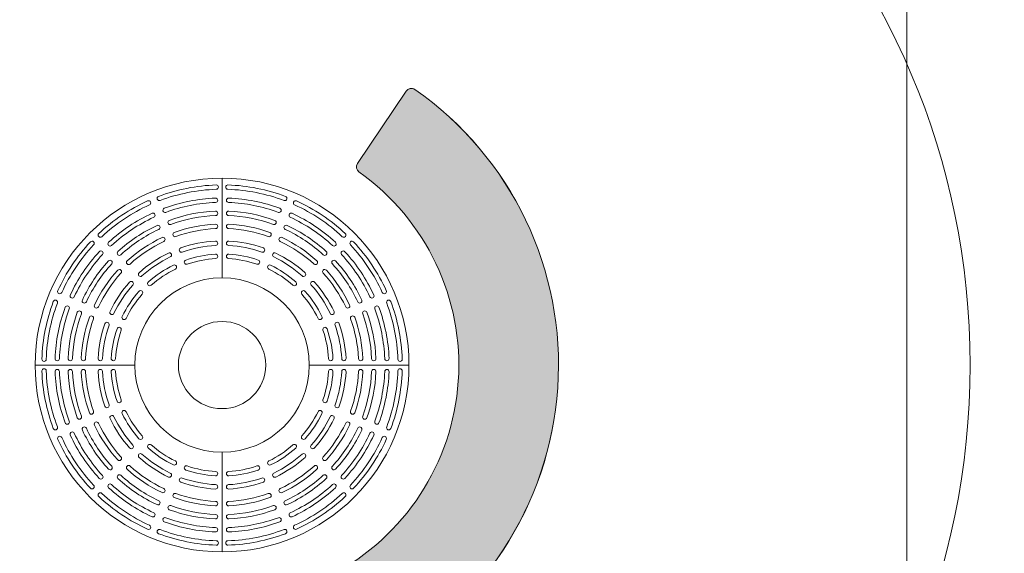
# Model space of a CAD drawing. Header units: millimetres. Extents: x 747415 to 1601423, y -236173 to 551995.
# Tile 184 of 256: x 1083455 to 1087396, y 22413 to 24549. Entities that reach past the tile are written whole.
import ezdxf
from ezdxf.lldxf.tags import DXFTag

# ---------------------------------------------------------------- set-up
doc = ezdxf.new("R2010")
doc.units = ezdxf.units.MM
doc.header["$LTSCALE"] = 100
doc.header["$MEASUREMENT"] = 0
for name, color, linetype, lineweight in [('T--L9042_BOMEN', 84, 'CONTINUOUS', 0), ('T--L9064_ICT', 170, 'ICT_LEIDING', 0), ('T--L9071_TERREINMEUBILAIR_Bank', 250, 'CONTINUOUS', 0)]:
    doc.layers.add(name, color=color, linetype=linetype, lineweight=lineweight)
doc.layers.add('T--L9064_Glasvezel', color=54, linetype='CONTINUOUS')
doc.styles.get("Standard").update_dxf_attribs({"font": 'arial.ttf'})
doc.styles.add('vddonk Arial', font='arial.ttf')
tags = doc.linetypes.add('ICT_LEIDING', pattern='A,12.7,-5.08,["ICT",Standard,S=2.54,R=0,X=-2.54,Y=-1.27],-7.62', length=25.4).pattern_tags.tags
tags[6] = DXFTag(74, 10)
doc.dimstyles.new('Gebr vd Donk', dxfattribs={"dimtxt": 1.5, "dimasz": 1.5, "dimexe": 0, "dimexo": 0, "dimgap": 0.3, "dimtad": 1, "dimdec": 1, "dimzin": 0, "dimdsep": 46, "dimtxsty": 'vddonk Arial', "dimcen": 0.1, "dimclrd": 6, "dimclre": 6, "dimclrt": 6, "dimadec": 0, "dimazin": 0, "dimtfac": 1, "dimtdec": 1, "dimtmove": 0, "dimatfit": 0, "dimfxl": 1, "dimtolj": 1, "dimtzin": 0, "dimlwd": 18, "dimlwe": 18, "dimarcsym": 0})

# ---------------------------------------------------------------- blocks, each defined once
blk = doc.blocks.new('Loop Arc rood')
at = {"layer": 'T--L9071_TERREINMEUBILAIR_Bank'}
h = blk.add_hatch(color=9, dxfattribs=at)
h.dxf.hatch_style = 1
edge = h.paths.add_edge_path()
edge.add_line((0.1595085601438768, -0.0721044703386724), (-0.1595085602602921, 0.07210447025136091))
edge.add_ellipse((-0.1698063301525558, 0.04932387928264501), major_axis=(-0.02499998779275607, 0), ratio=1, start_angle=245.6750627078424, end_angle=332.7364701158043)
edge.add_ellipse((-1.047651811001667, 0.4735819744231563), major_axis=(-0.9499995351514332, 0), ratio=1, start_angle=37.10569759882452, end_angle=154.2444279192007, ccw=False)
edge.add_ellipse((-1.824833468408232, -0.1151423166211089), major_axis=(-0.02499998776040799, 0), ratio=1, start_angle=218.61365547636, end_angle=305.6750628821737)
edge.add_line((-1.839413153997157, -0.09483389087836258), (-2.123810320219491, -0.2990063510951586))
edge.add_ellipse((-2.109230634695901, -0.3193147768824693), major_axis=(-0.02499998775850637, 0), ratio=1, start_angle=-54.32493729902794, end_angle=37.83728876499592)
edge.add_ellipse((-1.047651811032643, 0.4735819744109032), major_axis=(-1.349999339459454, 0), ratio=1, start_angle=36.77619521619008, end_angle=154.6139691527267)
edge.add_ellipse((0.1492107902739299, -0.09488506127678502), major_axis=(-0.02499998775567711, 0), ratio=1, start_angle=155.6750627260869, end_angle=245.6750627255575)
at = {"layer": 'T--L9071_TERREINMEUBILAIR_Bank', "extrusion": (0, 0, -1)}
blk.add_lwpolyline([(-0.1595085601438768, -0.0721044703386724), (0.1595085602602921, 0.07210447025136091, -0.3992701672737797), (0.1920290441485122, 0.06077596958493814, 0.5608223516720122), (1.805299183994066, -0.09954067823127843, -0.3992701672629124), (1.839413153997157, -0.09483389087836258), (2.123810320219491, -0.2990063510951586, -0.4253104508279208), (2.128974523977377, -0.3346502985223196, -0.5648387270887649), (-0.1719913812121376, -0.1051828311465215, -0.4142135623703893)], format="xyb", close=True, dxfattribs=at)
blk = doc.blocks.new('boom nieuw')
at = {"layer": 'T--L9042_BOMEN'}
for centre, radius in [((-2.842170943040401e-14, 8.575259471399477e-07), 0.4287631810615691), ((0, 0), 0.025)]:
    blk.add_circle(centre, radius, dxfattribs=at)
blk = doc.blocks.new('Boomrooster diameter700-1500')
at = {"layer": 'T--L9071_TERREINMEUBILAIR_Bank', "lineweight": 0, "flags": 128}
for points in [[(-0.2486991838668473, 0.6606239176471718, -0.08034076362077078), (-0.02304174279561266, 0.7055099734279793, 0.4037046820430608), (-0.01459803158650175, 0.7142633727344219), (-0.01459803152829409, 0.7142452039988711, 0.4248013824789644), (-0.02367248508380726, 0.7229986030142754, 0.08034031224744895), (-0.254809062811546, 0.6770226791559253, 0.4248013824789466), (-0.2598429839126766, 0.6654629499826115), (-0.259849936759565, 0.6654797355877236, 0.403704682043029)], [(0.02304174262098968, 0.7055099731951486, -0.08034076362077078), (0.2486991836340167, 0.6606239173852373, 0.4037046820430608), (0.2598499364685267, 0.6654797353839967), (0.2598429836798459, 0.665462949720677, 0.4248013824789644), (0.2548090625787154, 0.6770226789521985, 0.08034031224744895), (0.02367248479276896, 0.722998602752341, 0.4248013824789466), (0.01459803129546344, 0.7142452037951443), (0.01459803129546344, 0.7142633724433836, 0.403704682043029)], [(-0.4825779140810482, 0.5151638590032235, -0.08034076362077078), (-0.2912747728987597, 0.6429885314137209, 0.4037046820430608), (-0.2868235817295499, 0.654306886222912), (-0.2868166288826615, 0.6542901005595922, 0.4248013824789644), (-0.298550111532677, 0.6589045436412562, 0.08034031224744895), (-0.4944982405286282, 0.5279761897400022, 0.4248013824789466), (-0.4947252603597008, 0.5153699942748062), (-0.4947381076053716, 0.5153828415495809, 0.403704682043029)], [(-0.01750000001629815, 0.6614112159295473, 0.4258841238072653), (-0.02660655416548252, 0.6701633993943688, 0.07849501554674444), (-0.2318791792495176, 0.6293321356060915, 0.4258841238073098), (-0.2369432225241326, 0.617761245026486), (-0.2369501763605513, 0.617778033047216, 0.4026388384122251), (-0.2258295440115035, 0.61291105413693, -0.07849556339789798), (-0.02591161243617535, 0.6526772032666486, 0.4026388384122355), (-0.01750000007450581, 0.6614293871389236)], [(0.2369432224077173, 0.6177612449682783, 0.4258841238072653), (0.2318791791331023, 0.6293321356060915, 0.07849501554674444), (0.02660655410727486, 0.6701633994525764, 0.4258841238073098), (0.01750000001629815, 0.6614112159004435), (0.01749999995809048, 0.661429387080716, 0.4026388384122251), (0.02591161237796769, 0.6526772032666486, -0.07849556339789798), (0.2258295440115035, 0.6129110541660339, 0.4026388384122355), (0.2369501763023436, 0.6177780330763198)], [(0.2912747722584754, 0.6429885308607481, -0.08034076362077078), (0.4825779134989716, 0.515163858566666, 0.4037046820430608), (0.4947381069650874, 0.5153828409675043), (0.4947252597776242, 0.5153699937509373, 0.4248013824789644), (0.4944982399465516, 0.5279761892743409, 0.08034031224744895), (0.2985501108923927, 0.6589045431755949, 0.4248013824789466), (0.2868166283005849, 0.6542900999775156), (0.2868235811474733, 0.654306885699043, 0.403704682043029)], [(-0.2692790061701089, 0.6043673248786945, 0.4258841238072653), (-0.2810416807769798, 0.6089683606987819, 0.07849501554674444), (-0.4550634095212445, 0.4926907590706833, 0.4258841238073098), (-0.4553139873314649, 0.4800627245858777), (-0.4553268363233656, 0.4800755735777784, 0.4026388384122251), (-0.4431901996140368, 0.4798347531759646, -0.07849556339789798), (-0.2737079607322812, 0.593079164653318, 0.4026388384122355), (-0.2692859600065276, 0.6043841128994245)], [(-0.205749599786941, 0.564355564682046, -0.07677517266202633), (-0.02588168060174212, 0.6001335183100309, 0.4016455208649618), (-0.01750000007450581, 0.6088844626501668), (-0.01750000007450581, 0.6088662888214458, 0.4268946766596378), (-0.02663648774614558, 0.6176172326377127, 0.07677452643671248), (-0.2117429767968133, 0.5807972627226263, 0.4268946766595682), (-0.2168351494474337, 0.569216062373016), (-0.2168421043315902, 0.5692328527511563, 0.4016455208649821)], [(0.02588168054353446, 0.6001335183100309, -0.07677517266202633), (0.2057495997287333, 0.5643555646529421, 0.4016455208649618), (0.2168421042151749, 0.569232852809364), (0.2168351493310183, 0.5692160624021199, 0.4268946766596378), (0.2117429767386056, 0.5807972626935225, 0.07677452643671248), (0.02663648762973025, 0.6176172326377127, 0.4268946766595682), (0.01749999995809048, 0.6088662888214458), (0.01750000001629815, 0.6088844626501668, 0.4016455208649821)], [(0.4553139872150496, 0.4800627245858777, 0.4258841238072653), (0.4550634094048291, 0.4926907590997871, 0.07849501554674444), (0.2810416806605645, 0.6089683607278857, 0.4258841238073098), (0.2692790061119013, 0.6043673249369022), (0.2692859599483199, 0.6043841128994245, 0.4026388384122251), (0.2737079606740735, 0.593079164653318, -0.07849556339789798), (0.4431901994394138, 0.4798347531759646, 0.4026388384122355), (0.4553268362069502, 0.4800755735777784)], [(-0.4060573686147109, 0.4426595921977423, -0.07677517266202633), (-0.2535727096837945, 0.544546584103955, 0.4016455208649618), (-0.2491778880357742, 0.5558389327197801), (-0.2491709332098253, 0.5558221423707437, 0.4268946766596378), (-0.260960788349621, 0.5604105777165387, 0.07677452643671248), (-0.4178864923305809, 0.4555561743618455, 0.4268946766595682), (-0.4181591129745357, 0.4429078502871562), (-0.4181719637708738, 0.4429207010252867, 0.4016455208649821)], [(-0.1856717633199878, 0.5157904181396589, -0.07473069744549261), (-0.02584610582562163, 0.5475817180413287, 0.4004656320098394), (-0.01750000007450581, 0.5563310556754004), (-0.01750000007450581, 0.5563128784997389, 0.4280969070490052), (-0.02667206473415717, 0.5650622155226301, 0.07472992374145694), (-0.1915981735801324, 0.5322563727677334, 0.4280969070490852), (-0.1967238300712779, 0.520663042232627), (-0.1967307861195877, 0.5206798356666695, 0.4004656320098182)], [(0.02584610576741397, 0.5475817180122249, -0.07473069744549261), (0.1856717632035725, 0.515790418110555, 0.4004656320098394), (0.1967307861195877, 0.5206798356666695), (0.1967238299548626, 0.5206630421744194, 0.4280969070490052), (0.1915981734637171, 0.5322563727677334, 0.07472992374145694), (0.02667206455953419, 0.5650622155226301, 0.4280969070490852), (0.01749999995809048, 0.5563128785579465), (0.01750000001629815, 0.5563310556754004, 0.4004656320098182)], [(0.2535727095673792, 0.5445465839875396, -0.07677517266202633), (0.4060573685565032, 0.4426595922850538, 0.4016455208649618), (0.4181719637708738, 0.4429207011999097), (0.418159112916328, 0.4429078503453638, 0.4268946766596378), (0.4178864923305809, 0.4555561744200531, 0.07677452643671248), (0.2609607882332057, 0.560410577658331, 0.4268946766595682), (0.2491709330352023, 0.5558221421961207), (0.2491778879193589, 0.5558389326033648, 0.4016455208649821)], [(-0.6429885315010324, 0.2912747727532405, -0.08034076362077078), (-0.5151638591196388, 0.4825779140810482, 0.4037046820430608), (-0.5153828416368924, 0.4947381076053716), (-0.5153699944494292, 0.4947252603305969, 0.4248013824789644), (-0.5279761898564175, 0.4944982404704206, 0.08034031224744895), (-0.658904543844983, 0.2985501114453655, 0.4248013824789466), (-0.6542901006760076, 0.28681662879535), (-0.6543068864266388, 0.2868235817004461, 0.403704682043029)], [(-0.3689227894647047, 0.4054747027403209, -0.07473069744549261), (-0.2334291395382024, 0.4960086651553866, 0.4004656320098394), (-0.2290665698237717, 0.507285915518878), (-0.2290596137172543, 0.5072691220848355, 0.4280969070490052), (-0.2408817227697, 0.5118424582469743, 0.07472992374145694), (-0.3806993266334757, 0.4184193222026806, 0.4280969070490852), (-0.3809982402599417, 0.4057469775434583), (-0.3810110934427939, 0.4057598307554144, 0.4004656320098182)], [(-0.1599094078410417, 0.4534460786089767, -0.07146497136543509), (-0.02578927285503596, 0.4801242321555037, 0.398582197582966), (-0.01750000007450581, 0.4888707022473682), (-0.01750000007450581, 0.4888525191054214, 0.4300202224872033), (-0.02672890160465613, 0.4975989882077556, 0.07146397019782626), (-0.16572860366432, 0.4699502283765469, 0.4300202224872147), (-0.1709078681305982, 0.4583377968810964), (-0.1709148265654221, 0.4583545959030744, 0.3985821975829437)], [(0.02578927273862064, 0.4801242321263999, -0.07146497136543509), (0.159909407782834, 0.4534460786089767, 0.398582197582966), (0.1709148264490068, 0.4583545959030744), (0.1709078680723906, 0.4583377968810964, 0.4300202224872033), (0.1657286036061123, 0.4699502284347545, 0.07146397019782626), (0.02672890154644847, 0.4975989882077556, 0.4300202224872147), (0.01749999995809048, 0.4888525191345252), (0.01749999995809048, 0.4888707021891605, 0.3985821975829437)], [(0.2334291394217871, 0.4960086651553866, -0.07473069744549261), (0.368922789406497, 0.4054747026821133, 0.4004656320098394), (0.3810110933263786, 0.4057598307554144), (0.380998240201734, 0.4057469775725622, 0.4280969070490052), (0.3806993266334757, 0.418419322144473, 0.07472992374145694), (0.2408817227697, 0.5118424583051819, 0.4280969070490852), (0.2290596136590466, 0.5072691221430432), (0.2290665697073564, 0.5072859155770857, 0.4004656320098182)], [(0.5151638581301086, 0.4825779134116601, -0.08034076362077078), (0.6429885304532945, 0.2912747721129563, 0.4037046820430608), (0.6543068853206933, 0.2868235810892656), (0.6542900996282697, 0.286816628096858, 0.4248013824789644), (0.6589045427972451, 0.2985501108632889, 0.08034031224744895), (0.5279761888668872, 0.4944982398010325, 0.4248013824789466), (0.515369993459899, 0.494725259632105), (0.5153828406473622, 0.4947381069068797, 0.403704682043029)], [(-0.4800627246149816, 0.4553139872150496, 0.4258841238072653), (-0.4926907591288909, 0.4550634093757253, 0.07849501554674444), (-0.6089683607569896, 0.2810416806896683, 0.4258841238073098), (-0.604367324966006, 0.2692790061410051), (-0.604384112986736, 0.2692859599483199, 0.4026388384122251), (-0.5930791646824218, 0.2737079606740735, -0.07849556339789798), (-0.4798347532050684, 0.4431901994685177, 0.4026388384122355), (-0.4800755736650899, 0.4553268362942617)], [(-0.3212633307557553, 0.3577348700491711, -0.07146497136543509), (-0.2075617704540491, 0.4337078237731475, 0.398582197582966), (-0.2032506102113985, 0.4449606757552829), (-0.2032436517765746, 0.4449438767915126, 0.4300202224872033), (-0.215117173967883, 0.4494928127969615, 0.07146397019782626), (-0.3329554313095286, 0.3707558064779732, 0.4300202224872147), (-0.3332965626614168, 0.3580452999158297), (-0.3333094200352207, 0.3580581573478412, 0.3985821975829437)], [(-0.1398394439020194, 0.4048454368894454, -0.0682226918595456), (-0.02573284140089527, 0.4275426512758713, 0.3967138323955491), (-0.01750000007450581, 0.4362859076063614), (-0.01750000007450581, 0.4362677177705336, 0.4319332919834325), (-0.02678533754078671, 0.4450109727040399, 0.06822143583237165), (-0.1455519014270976, 0.4213868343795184, 0.4319332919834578), (-0.1507845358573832, 0.4097557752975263), (-0.1507914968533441, 0.4097725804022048, 0.3967138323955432)], [(0.02573284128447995, 0.427542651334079, -0.0682226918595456), (0.1398394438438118, 0.4048454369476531, 0.3967138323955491), (0.1507914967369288, 0.4097725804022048), (0.1507845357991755, 0.4097557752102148, 0.4319332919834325), (0.14555190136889, 0.4213868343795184, 0.06822143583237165), (0.02678533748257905, 0.4450109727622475, 0.4319332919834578), (0.01749999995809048, 0.4362677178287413), (0.01749999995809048, 0.4362859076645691, 0.3967138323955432)], [(0.2075617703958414, 0.4337078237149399, -0.07146497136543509), (0.32126333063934, 0.3577348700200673, 0.398582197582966), (0.3333094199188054, 0.3580581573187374), (0.3332965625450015, 0.3580452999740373, 0.4300202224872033), (0.332955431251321, 0.3707558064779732, 0.07146397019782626), (0.2151171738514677, 0.4494928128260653, 0.4300202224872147), (0.2032436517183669, 0.4449438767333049), (0.2032506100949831, 0.4449606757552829, 0.3985821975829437)], [(0.6043673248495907, 0.2692790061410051, 0.4258841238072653), (0.6089683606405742, 0.2810416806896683, 0.07849501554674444), (0.4926907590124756, 0.4550634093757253, 0.4258841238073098), (0.4800627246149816, 0.4553139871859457), (0.4800755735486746, 0.4553268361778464, 0.4026388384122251), (0.4798347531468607, 0.4431901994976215, -0.07849556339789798), (0.5930791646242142, 0.2737079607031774, 0.4026388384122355), (0.6043841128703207, 0.2692859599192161)], [(-0.5445465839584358, 0.2535727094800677, -0.07677517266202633), (-0.4426595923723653, 0.406057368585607, 0.4016455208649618), (-0.4429207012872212, 0.4181719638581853), (-0.442907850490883, 0.4181591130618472, 0.4268946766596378), (-0.4555561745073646, 0.4178864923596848, 0.07677452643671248), (-0.5604105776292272, 0.2609607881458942, 0.4268946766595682), (-0.5558221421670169, 0.2491709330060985), (-0.555838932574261, 0.2491778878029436, 0.4016455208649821)], [(-0.2841224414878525, 0.320514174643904, -0.0682226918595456), (-0.187387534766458, 0.3851503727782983, 0.3967138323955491), (-0.1831272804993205, 0.3963786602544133), (-0.1831203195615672, 0.3963618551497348, 0.4319332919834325), (-0.195044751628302, 0.4008862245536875, 0.06822143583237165), (-0.2957301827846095, 0.3336103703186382, 0.4319332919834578), (-0.2961134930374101, 0.3208622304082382), (-0.2961263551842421, 0.3208750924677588, 0.3967138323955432)], [(0.1873875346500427, 0.385150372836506, -0.0682226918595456), (0.2841224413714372, 0.3205141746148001, 0.3967138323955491), (0.2961263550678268, 0.3208750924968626), (0.2961134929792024, 0.3208622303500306, 0.4319332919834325), (0.2957301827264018, 0.3336103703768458, 0.06822143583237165), (0.1950447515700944, 0.4008862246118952, 0.4319332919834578), (0.1831203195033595, 0.3963618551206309), (0.1831272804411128, 0.3963786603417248, 0.3967138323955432)], [(0.44265959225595, 0.406057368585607, -0.07677517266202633), (0.5445465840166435, 0.253572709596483, 0.4016455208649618), (0.5558389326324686, 0.2491778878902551), (0.5558221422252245, 0.2491709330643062, 0.4268946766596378), (0.5604105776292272, 0.2609607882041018, 0.07677452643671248), (0.4555561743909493, 0.4178864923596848, 0.4268946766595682), (0.4429078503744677, 0.4181591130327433), (0.4429207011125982, 0.4181719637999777, 0.4016455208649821)], [(-0.496008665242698, 0.2334291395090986, -0.07473069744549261), (-0.4054747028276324, 0.3689227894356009, 0.4004656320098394), (-0.4057598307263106, 0.3810110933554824), (-0.405746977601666, 0.3809982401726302, 0.4280969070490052), (-0.4184193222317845, 0.3806993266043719, 0.07472992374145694), (-0.5118424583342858, 0.2408817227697, 0.4280969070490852), (-0.5072691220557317, 0.2290596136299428), (-0.5072859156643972, 0.2290665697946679, 0.4004656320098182)], [(0.4054747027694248, 0.3689227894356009, -0.07473069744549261), (0.4960086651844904, 0.2334291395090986, 0.4004656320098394), (0.5072859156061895, 0.2290665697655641), (0.5072691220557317, 0.2290596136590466, 0.4280969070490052), (0.5118424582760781, 0.2408817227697, 0.07472992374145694), (0.4184193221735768, 0.3806993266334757, 0.4280969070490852), (0.4057469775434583, 0.380998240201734), (0.4057598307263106, 0.3810110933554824, 0.4004656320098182)], [(-0.4337078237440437, 0.2075617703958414, -0.07146497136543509), (-0.3577348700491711, 0.3212633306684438, 0.398582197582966), (-0.358058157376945, 0.3333094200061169), (-0.3580453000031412, 0.3332965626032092, 0.4300202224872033), (-0.3707558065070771, 0.3329554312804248, 0.07146397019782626), (-0.4494928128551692, 0.2151171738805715, 0.4300202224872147), (-0.4449438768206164, 0.2032436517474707), (-0.4449606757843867, 0.203250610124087, 0.3985821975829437)], [(0.3577348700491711, 0.3212633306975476, -0.07146497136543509), (0.433707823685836, 0.2075617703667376, 0.398582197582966), (0.444960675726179, 0.203250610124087), (0.4449438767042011, 0.2032436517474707, 0.4300202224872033), (0.4494928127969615, 0.2151171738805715, 0.07146397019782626), (0.3707558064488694, 0.3329554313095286, 0.4300202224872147), (0.3580452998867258, 0.3332965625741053), (0.3580581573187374, 0.3333094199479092, 0.3985821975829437)], [(-0.3851503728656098, 0.1873875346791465, -0.0682226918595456), (-0.320514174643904, 0.284122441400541, 0.3967138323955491), (-0.3208750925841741, 0.2961263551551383), (-0.3208622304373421, 0.2961134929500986, 0.4319332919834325), (-0.3336103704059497, 0.2957301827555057, 0.06822143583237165), (-0.400886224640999, 0.1950447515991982, 0.4319332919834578), (-0.3963618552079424, 0.1831203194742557), (-0.3963786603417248, 0.1831272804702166, 0.3967138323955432)], [(0.320514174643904, 0.2841224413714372, -0.0682226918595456), (0.3851503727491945, 0.1873875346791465, 0.3967138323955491), (0.3963786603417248, 0.1831272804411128), (0.3963618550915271, 0.1831203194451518, 0.4319332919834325), (0.4008862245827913, 0.1950447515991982, 0.06822143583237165), (0.3336103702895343, 0.2957301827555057, 0.4319332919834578), (0.3208622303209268, 0.2961134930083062), (0.3208750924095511, 0.2961263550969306, 0.3967138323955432)], [(-0.7055099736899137, 0.02304174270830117, -0.08034076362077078), (-0.6606239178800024, 0.2486991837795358, 0.4037046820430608), (-0.6654797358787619, 0.2598499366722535), (-0.6654629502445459, 0.2598429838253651, 0.4248013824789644), (-0.6770226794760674, 0.2548090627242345, 0.08034031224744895), (-0.7229986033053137, 0.02367248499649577, 0.4248013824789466), (-0.7142452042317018, 0.0145980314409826), (-0.7142633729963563, 0.01459803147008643, 0.403704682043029)], [(-0.6177612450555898, 0.2369432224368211, 0.4258841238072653), (-0.6293321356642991, 0.2318791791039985, 0.07849501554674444), (-0.6701633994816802, 0.02660655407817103, 0.4258841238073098), (-0.6614112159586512, 0.01750000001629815), (-0.6614293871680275, 0.01749999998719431, 0.4026388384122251), (-0.6526772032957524, 0.02591161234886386, -0.07849556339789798), (-0.6129110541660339, 0.2258295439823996, 0.4026388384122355), (-0.6177780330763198, 0.2369501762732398)], [(0.6614112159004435, 0.01749999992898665, 0.4258841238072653), (0.6701633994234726, 0.02660655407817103, 0.07849501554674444), (0.6293321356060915, 0.2318791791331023, 0.4258841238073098), (0.6177612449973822, 0.2369432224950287), (0.6177780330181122, 0.2369501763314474, 0.4026388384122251), (0.6129110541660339, 0.2258295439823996, -0.07849556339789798), (0.6526772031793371, 0.02591161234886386, 0.4026388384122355), (0.6614293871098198, 0.01749999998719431)], [(0.6606239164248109, 0.248699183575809, -0.08034076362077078), (0.7055099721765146, 0.0230417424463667, 0.4037046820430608), (0.7142633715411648, 0.01459803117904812), (0.7142452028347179, 0.01459803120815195, 0.4248013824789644), (0.7229986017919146, 0.02367248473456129, 0.08034031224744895), (0.6770226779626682, 0.2548090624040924, 0.4248013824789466), (0.6654629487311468, 0.2598429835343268), (0.6654797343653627, 0.2598499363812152, 0.403704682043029)], [(-0.6001335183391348, 0.02588168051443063, -0.07677517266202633), (-0.5643555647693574, 0.2057495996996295, 0.4016455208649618), (-0.5692328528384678, 0.2168421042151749), (-0.569216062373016, 0.2168351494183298, 0.4268946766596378), (-0.5807972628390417, 0.211742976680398, 0.07677452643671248), (-0.6176172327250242, 0.02663648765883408, 0.4268946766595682), (-0.6088662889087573, 0.01749999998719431), (-0.6088844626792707, 0.01749999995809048, 0.4016455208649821)], [(0.5643555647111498, 0.2057495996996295, -0.07677517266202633), (0.6001335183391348, 0.02588168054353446, 0.4016455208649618), (0.608884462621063, 0.01749999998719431), (0.608866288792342, 0.01749999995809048, 0.4268946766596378), (0.6176172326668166, 0.02663648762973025, 0.07677452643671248), (0.5807972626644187, 0.2117429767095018, 0.4268946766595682), (0.5692160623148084, 0.2168351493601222), (0.5692328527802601, 0.2168421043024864, 0.4016455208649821)], [(-0.5475817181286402, 0.02584610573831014, -0.07473069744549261), (-0.5157904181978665, 0.1856717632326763, 0.4004656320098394), (-0.520679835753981, 0.1967307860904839), (-0.5206630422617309, 0.1967238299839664, 0.4280969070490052), (-0.5322563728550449, 0.1915981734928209, 0.07472992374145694), (-0.565062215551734, 0.02667206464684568, 0.4280969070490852), (-0.5563128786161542, 0.01749999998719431), (-0.5563310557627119, 0.01749999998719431, 0.4004656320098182)], [(-0.4801242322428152, 0.02578927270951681, -0.07146497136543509), (-0.4534460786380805, 0.1599094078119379, 0.398582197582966), (-0.4583545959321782, 0.1709148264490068), (-0.4583377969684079, 0.1709078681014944, 0.4300202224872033), (-0.4699502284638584, 0.1657286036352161, 0.07146397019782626), (-0.4975989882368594, 0.02672890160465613, 0.4300202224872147), (-0.4888525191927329, 0.01749999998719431), (-0.488870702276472, 0.01749999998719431, 0.3985821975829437)], [(0.4534460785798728, 0.1599094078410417, -0.07146497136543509), (0.4801242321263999, 0.02578927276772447, 0.398582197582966), (0.4888707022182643, 0.01750000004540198), (0.4888525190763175, 0.01749999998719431, 0.4300202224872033), (0.4975989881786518, 0.02672890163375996, 0.07146397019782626), (0.4699502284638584, 0.1657286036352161, 0.4300202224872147), (0.4583377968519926, 0.1709078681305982), (0.4583545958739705, 0.170914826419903, 0.3985821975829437)], [(0.5157904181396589, 0.1856717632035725, -0.07473069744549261), (0.5475817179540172, 0.02584610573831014, 0.4004656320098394), (0.5563310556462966, 0.01750000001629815), (0.5563128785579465, 0.01750000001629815, 0.4280969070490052), (0.5650622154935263, 0.02667206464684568, 0.07472992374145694), (0.5322563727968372, 0.1915981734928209, 0.4280969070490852), (0.5206630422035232, 0.1967238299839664), (0.5206798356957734, 0.1967307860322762, 0.4004656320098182)], [(-0.4275426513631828, 0.02573284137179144, -0.0682226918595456), (-0.4048454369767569, 0.1398394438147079, 0.3967138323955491), (-0.4097725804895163, 0.1507914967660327), (-0.4097557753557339, 0.1507845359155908, 0.4319332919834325), (-0.4213868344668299, 0.1455519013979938, 0.06822143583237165), (-0.445010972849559, 0.02678533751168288, 0.4319332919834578), (-0.4362677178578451, 0.01749999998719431), (-0.4362859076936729, 0.01750000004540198, 0.3967138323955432)], [(0.4048454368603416, 0.1398394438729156, -0.0682226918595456), (0.4275426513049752, 0.02573284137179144, 0.3967138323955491), (0.4362859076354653, 0.01749999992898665), (0.4362677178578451, 0.01749999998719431, 0.4319332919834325), (0.4450109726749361, 0.02678533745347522, 0.06822143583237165), (0.4213868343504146, 0.1455519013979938, 0.4319332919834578), (0.4097557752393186, 0.1507845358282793), (0.4097725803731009, 0.1507914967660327, 0.3967138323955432)], [(-0.6606239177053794, -0.2486991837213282, -0.08034076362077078), (-0.7055099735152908, -0.02304174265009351, 0.4037046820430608), (-0.7142633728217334, -0.01459803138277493), (-0.7142452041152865, -0.01459803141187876, 0.4248013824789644), (-0.7229986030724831, -0.02367248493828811, 0.08034031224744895), (-0.6770226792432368, -0.2548090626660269, 0.4248013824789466), (-0.6654629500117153, -0.2598429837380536), (-0.6654797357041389, -0.2598499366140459, 0.403704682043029)], [(-0.6614112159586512, -0.01750000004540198, 0.4258841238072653), (-0.6701633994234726, -0.02660655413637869, 0.07849501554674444), (-0.6293321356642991, -0.2318791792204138, 0.4258841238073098), (-0.6177612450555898, -0.2369432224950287), (-0.6177780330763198, -0.2369501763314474, 0.4026388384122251), (-0.6129110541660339, -0.2258295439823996, -0.07849556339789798), (-0.6526772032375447, -0.02591161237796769, 0.4026388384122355), (-0.6614293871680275, -0.01750000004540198)], [(-0.5643555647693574, -0.2057495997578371, -0.07677517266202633), (-0.6001335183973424, -0.02588168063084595, 0.4016455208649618), (-0.6088844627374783, -0.01750000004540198), (-0.6088662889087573, -0.01750000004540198, 0.4268946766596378), (-0.6176172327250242, -0.02663648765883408, 0.07677452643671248), (-0.5807972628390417, -0.2117429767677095, 0.4268946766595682), (-0.5692160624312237, -0.2168351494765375), (-0.5692328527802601, -0.2168421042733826, 0.4016455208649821)], [(-0.5157904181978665, -0.185671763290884, -0.07473069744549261), (-0.5475817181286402, -0.0258461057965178, 0.4004656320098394), (-0.5563310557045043, -0.01750000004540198), (-0.5563128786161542, -0.01750000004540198, 0.4280969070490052), (-0.5650622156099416, -0.02667206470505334, 0.07472992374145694), (-0.5322563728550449, -0.1915981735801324, 0.4280969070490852), (-0.5206630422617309, -0.1967238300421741), (-0.520679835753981, -0.1967307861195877, 0.4004656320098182)], [(-0.4534460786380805, -0.1599094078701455, -0.07146497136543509), (-0.4801242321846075, -0.02578927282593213, 0.398582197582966), (-0.488870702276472, -0.01750000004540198), (-0.4888525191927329, -0.01750000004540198, 0.4300202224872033), (-0.4975989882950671, -0.02672890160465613, 0.07146397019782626), (-0.469950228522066, -0.16572860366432, 0.4300202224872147), (-0.4583377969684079, -0.1709078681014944), (-0.4583545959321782, -0.1709148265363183, 0.3985821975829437)], [(-0.4048454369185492, -0.1398394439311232, -0.0682226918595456), (-0.4275426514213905, -0.02573284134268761, 0.3967138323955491), (-0.4362859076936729, -0.01749999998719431), (-0.4362677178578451, -0.01750000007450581, 0.4319332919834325), (-0.4450109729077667, -0.02678533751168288, 0.06822143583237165), (-0.4213868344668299, -0.1455519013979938, 0.4319332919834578), (-0.4097557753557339, -0.1507845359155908), (-0.4097725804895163, -0.1507914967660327, 0.3967138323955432)], [(0.4275426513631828, -0.02573284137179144, -0.0682226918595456), (0.4048454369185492, -0.1398394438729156, 0.3967138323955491), (0.4097725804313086, -0.1507914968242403), (0.4097557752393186, -0.150784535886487, 0.4319332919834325), (0.4213868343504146, -0.1455519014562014, 0.06822143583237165), (0.4450109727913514, -0.02678533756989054, 0.4319332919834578), (0.4362677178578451, -0.01750000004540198), (0.4362859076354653, -0.01750000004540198, 0.3967138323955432)], [(0.4801242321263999, -0.02578927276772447, -0.07146497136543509), (0.4534460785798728, -0.1599094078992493, 0.398582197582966), (0.4583545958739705, -0.1709148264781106), (0.4583377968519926, -0.1709078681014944, 0.4300202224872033), (0.4699502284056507, -0.1657286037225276, 0.07146397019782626), (0.4975989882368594, -0.02672890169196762, 0.4300202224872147), (0.4888525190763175, -0.01750000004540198), (0.4888707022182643, -0.01749999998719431, 0.3985821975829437)], [(0.5475817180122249, -0.0258461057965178, -0.07473069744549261), (0.5157904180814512, -0.1856717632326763, 0.4004656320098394), (0.5206798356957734, -0.1967307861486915), (0.5206630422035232, -0.1967238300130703, 0.4280969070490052), (0.5322563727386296, -0.1915981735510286, 0.07472992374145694), (0.5650622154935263, -0.02667206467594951, 0.4280969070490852), (0.5563128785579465, -0.01750000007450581), (0.5563310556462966, -0.01750000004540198, 0.4004656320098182)], [(0.6001335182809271, -0.02588168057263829, -0.07677517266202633), (0.5643555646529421, -0.2057495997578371, 0.4016455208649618), (0.5692328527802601, -0.2168421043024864), (0.5692160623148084, -0.2168351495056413, 0.4268946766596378), (0.5807972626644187, -0.2117429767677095, 0.07677452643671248), (0.6176172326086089, -0.02663648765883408, 0.4268946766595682), (0.608866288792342, -0.01750000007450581), (0.608884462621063, -0.01750000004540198, 0.4016455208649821)], [(0.6177612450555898, -0.2369432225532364, 0.4258841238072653), (0.6293321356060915, -0.2318791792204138, 0.07849501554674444), (0.6701633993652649, -0.02660655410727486, 0.4258841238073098), (0.6614112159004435, -0.01750000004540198), (0.6614293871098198, -0.01750000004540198, 0.4026388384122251), (0.6526772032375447, -0.02591161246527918, -0.07849556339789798), (0.6129110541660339, -0.2258295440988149, 0.4026388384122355), (0.6177780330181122, -0.2369501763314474)], [(0.7055099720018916, -0.02304174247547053, -0.08034076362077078), (0.6606239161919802, -0.2486991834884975, 0.4037046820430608), (0.6654797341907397, -0.2598499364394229), (0.6654629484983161, -0.2598429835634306, 0.4248013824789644), (0.6770226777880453, -0.2548090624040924, 0.08034031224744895), (0.7229986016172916, -0.02367248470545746, 0.4248013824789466), (0.7142452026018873, -0.01459803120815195), (0.7142633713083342, -0.01459803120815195, 0.403704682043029)], [(-0.320514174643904, -0.284122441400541, -0.0682226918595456), (-0.3851503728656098, -0.1873875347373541, 0.3967138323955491), (-0.3963786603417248, -0.1831272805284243), (-0.3963618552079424, -0.1831203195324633, 0.4319332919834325), (-0.4008862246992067, -0.1950447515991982, 0.06822143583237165), (-0.3336103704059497, -0.2957301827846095, 0.4319332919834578), (-0.3208622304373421, -0.2961134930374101), (-0.3208750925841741, -0.2961263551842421, 0.3967138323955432)], [(0.3851503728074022, -0.1873875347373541, -0.0682226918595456), (0.3205141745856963, -0.2841224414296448, 0.3967138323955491), (0.3208750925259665, -0.2961263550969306), (0.3208622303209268, -0.2961134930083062, 0.4319332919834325), (0.3336103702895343, -0.2957301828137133, 0.06822143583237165), (0.4008862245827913, -0.1950447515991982, 0.4319332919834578), (0.3963618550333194, -0.1831203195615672), (0.3963786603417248, -0.1831272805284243, 0.3967138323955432)], [(-0.4054747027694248, -0.3689227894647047, -0.07473069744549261), (-0.4960086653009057, -0.2334291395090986, 0.4004656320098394), (-0.5072859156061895, -0.2290665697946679), (-0.507269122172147, -0.2290596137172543, 0.4280969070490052), (-0.5118424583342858, -0.2408817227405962, 0.07472992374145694), (-0.4184193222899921, -0.3806993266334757, 0.4280969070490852), (-0.405746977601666, -0.380998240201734), (-0.4057598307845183, -0.3810110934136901, 0.4004656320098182)], [(-0.3577348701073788, -0.3212633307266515, -0.07146497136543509), (-0.4337078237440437, -0.2075617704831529, 0.398582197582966), (-0.4449606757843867, -0.203250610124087), (-0.4449438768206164, -0.2032436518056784, 0.4300202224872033), (-0.4494928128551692, -0.2151171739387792, 0.07146397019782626), (-0.3707558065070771, -0.3329554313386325, 0.4300202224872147), (-0.3580453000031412, -0.3332965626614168), (-0.358058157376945, -0.3333094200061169, 0.3985821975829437)], [(0.4337078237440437, -0.2075617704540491, -0.07146497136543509), (0.3577348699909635, -0.3212633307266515, 0.398582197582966), (0.3580581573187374, -0.3333094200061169), (0.3580452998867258, -0.3332965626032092, 0.4300202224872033), (0.3707558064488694, -0.3329554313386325, 0.07146397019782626), (0.4494928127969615, -0.2151171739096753, 0.4300202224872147), (0.4449438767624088, -0.2032436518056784), (0.4449606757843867, -0.203250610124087, 0.3985821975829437)], [(0.4960086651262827, -0.2334291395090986, -0.07473069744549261), (0.4054747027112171, -0.368922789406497, 0.4004656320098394), (0.4057598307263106, -0.3810110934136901), (0.4057469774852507, -0.3809982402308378, 0.4280969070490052), (0.4184193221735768, -0.3806993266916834, 0.07472992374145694), (0.5118424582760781, -0.2408817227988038, 0.4280969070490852), (0.5072691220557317, -0.2290596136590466), (0.5072859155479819, -0.2290665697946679, 0.4004656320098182)], [(-0.6043673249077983, -0.2692790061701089, 0.4258841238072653), (-0.6089683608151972, -0.2810416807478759, 0.07849501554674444), (-0.4926907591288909, -0.4550634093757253, 0.4258841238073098), (-0.4800627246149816, -0.4553139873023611), (-0.4800755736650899, -0.4553268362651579, 0.4026388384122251), (-0.4798347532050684, -0.4431901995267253, -0.07849556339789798), (-0.5930791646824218, -0.2737079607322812, 0.4026388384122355), (-0.604384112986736, -0.2692859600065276)], [(-0.4426595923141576, -0.4060573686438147, -0.07677517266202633), (-0.5445465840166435, -0.2535727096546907, 0.4016455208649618), (-0.5558389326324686, -0.2491778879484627), (-0.5558221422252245, -0.2491709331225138, 0.4268946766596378), (-0.5604105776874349, -0.2609607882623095, 0.07677452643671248), (-0.4555561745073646, -0.4178864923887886, 0.4268946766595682), (-0.4429078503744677, -0.4181591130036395), (-0.4429207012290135, -0.4181719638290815, 0.4016455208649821)], [(0.5445465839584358, -0.2535727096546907, -0.07677517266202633), (0.44265959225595, -0.406057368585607, 0.4016455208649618), (0.4429207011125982, -0.4181719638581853), (0.44290785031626, -0.4181591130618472, 0.4268946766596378), (0.4555561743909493, -0.4178864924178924, 0.07677452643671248), (0.5604105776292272, -0.2609607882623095, 0.4268946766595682), (0.5558221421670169, -0.2491709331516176), (0.555838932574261, -0.2491778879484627, 0.4016455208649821)], [(0.4800627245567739, -0.4553139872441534, 0.4258841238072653), (0.4926907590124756, -0.455063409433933, 0.07849501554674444), (0.6089683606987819, -0.2810416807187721, 0.4258841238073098), (0.6043673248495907, -0.2692790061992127), (0.6043841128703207, -0.2692859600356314, 0.4026388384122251), (0.5930791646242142, -0.273707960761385, -0.07849556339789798), (0.4798347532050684, -0.4431901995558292, 0.4026388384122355), (0.4800755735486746, -0.4553268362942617)], [(-0.5151638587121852, -0.4825779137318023, -0.08034076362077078), (-0.6429885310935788, -0.2912747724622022, 0.4037046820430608), (-0.6543068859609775, -0.2868235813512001), (-0.6542901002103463, -0.286816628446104, 0.4248013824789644), (-0.6589045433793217, -0.2985501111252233, 0.08034031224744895), (-0.5279761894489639, -0.4944982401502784, 0.4248013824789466), (-0.5153699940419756, -0.4947252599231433), (-0.5153828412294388, -0.4947381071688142, 0.403704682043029)], [(0.6429885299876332, -0.2912747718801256, -0.08034076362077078), (0.5151638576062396, -0.4825779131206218, 0.4037046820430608), (0.5153828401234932, -0.4947381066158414), (0.51536999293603, -0.4947252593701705, 0.4248013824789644), (0.5279761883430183, -0.4944982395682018, 0.08034031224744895), (0.6589045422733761, -0.2985501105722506, 0.4248013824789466), (0.6542900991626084, -0.2868166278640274), (0.654306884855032, -0.2868235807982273, 0.403704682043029)], [(-0.2075617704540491, -0.4337078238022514, -0.07146497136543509), (-0.3212633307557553, -0.3577348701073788, 0.398582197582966), (-0.3333094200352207, -0.3580581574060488), (-0.3332965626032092, -0.3580452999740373, 0.4300202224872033), (-0.3329554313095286, -0.3707558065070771, 0.07146397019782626), (-0.2151171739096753, -0.4494928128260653, 0.4300202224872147), (-0.2032436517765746, -0.4449438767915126), (-0.2032506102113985, -0.4449606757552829, 0.3985821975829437)], [(-0.187387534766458, -0.385150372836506, -0.0682226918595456), (-0.2841224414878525, -0.3205141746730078, 0.3967138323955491), (-0.2961263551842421, -0.3208750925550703), (-0.2961134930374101, -0.3208622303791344, 0.4319332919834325), (-0.2957301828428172, -0.3336103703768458, 0.06822143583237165), (-0.195044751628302, -0.400886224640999, 0.4319332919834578), (-0.1831203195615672, -0.3963618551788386), (-0.1831272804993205, -0.3963786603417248, 0.3967138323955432)], [(0.2841224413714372, -0.3205141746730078, -0.0682226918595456), (0.1873875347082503, -0.385150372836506, 0.3967138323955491), (0.1831272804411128, -0.3963786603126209), (0.1831203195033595, -0.3963618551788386, 0.4319332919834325), (0.1950447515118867, -0.4008862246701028, 0.06822143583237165), (0.2957301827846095, -0.3336103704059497, 0.4319332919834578), (0.2961134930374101, -0.3208622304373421), (0.2961263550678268, -0.3208750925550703, 0.3967138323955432)], [(0.3212633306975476, -0.3577348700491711, -0.07146497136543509), (0.2075617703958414, -0.4337078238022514, 0.398582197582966), (0.2032506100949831, -0.4449606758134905), (0.2032436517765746, -0.4449438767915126, 0.4300202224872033), (0.2151171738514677, -0.4494928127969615, 0.07146397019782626), (0.332955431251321, -0.3707558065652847, 0.4300202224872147), (0.3332965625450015, -0.3580453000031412), (0.3333094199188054, -0.358058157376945, 0.3985821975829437)], [(-0.2334291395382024, -0.4960086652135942, -0.07473069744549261), (-0.3689227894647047, -0.4054747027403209, 0.4004656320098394), (-0.3810110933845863, -0.4057598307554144), (-0.3809982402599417, -0.405746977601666, 0.4280969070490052), (-0.3806993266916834, -0.4184193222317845, 0.07472992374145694), (-0.2408817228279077, -0.5118424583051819, 0.4280969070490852), (-0.2290596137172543, -0.5072691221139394), (-0.2290665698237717, -0.5072859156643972, 0.4004656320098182)], [(-0.02573284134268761, -0.4275426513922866, -0.0682226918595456), (-0.1398394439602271, -0.4048454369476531, 0.3967138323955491), (-0.1507914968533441, -0.4097725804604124), (-0.1507845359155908, -0.4097557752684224, 0.4319332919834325), (-0.1455519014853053, -0.4213868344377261, 0.06822143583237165), (-0.02678533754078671, -0.4450109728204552, 0.4319332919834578), (-0.01750000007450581, -0.4362677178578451), (-0.01750000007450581, -0.4362859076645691, 0.3967138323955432)], [(0.1398394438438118, -0.4048454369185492, -0.0682226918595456), (0.02573284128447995, -0.4275426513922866, 0.3967138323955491), (0.01749999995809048, -0.4362859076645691), (0.01749999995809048, -0.436267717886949, 0.4319332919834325), (0.02678533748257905, -0.4450109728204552, 0.06822143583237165), (0.1455519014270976, -0.4213868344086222, 0.4319332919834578), (0.1507845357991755, -0.4097557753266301), (0.1507914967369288, -0.4097725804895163, 0.3967138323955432)], [(0.3689227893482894, -0.4054747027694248, -0.07473069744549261), (0.2334291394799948, -0.4960086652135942, 0.4004656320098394), (0.2290665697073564, -0.5072859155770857), (0.2290596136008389, -0.5072691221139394, 0.4280969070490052), (0.2408817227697, -0.5118424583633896, 0.07472992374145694), (0.3806993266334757, -0.4184193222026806, 0.4280969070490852), (0.380998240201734, -0.4057469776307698), (0.3810110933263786, -0.4057598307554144, 0.4004656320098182)], [(-0.2535727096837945, -0.5445465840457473, -0.07677517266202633), (-0.4060573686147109, -0.4426595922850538, 0.4016455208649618), (-0.4181719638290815, -0.4429207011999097), (-0.4181591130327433, -0.4429078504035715, 0.4268946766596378), (-0.4178864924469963, -0.4555561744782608, 0.07677452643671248), (-0.2609607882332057, -0.5604105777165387, 0.4268946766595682), (-0.2491709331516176, -0.5558221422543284), (-0.2491778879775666, -0.5558389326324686, 0.4016455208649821)], [(-0.0257892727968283, -0.4801242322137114, -0.07146497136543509), (-0.1599094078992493, -0.4534460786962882, 0.398582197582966), (-0.1709148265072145, -0.4583545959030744), (-0.1709078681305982, -0.4583377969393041, 0.4300202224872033), (-0.16572860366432, -0.4699502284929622, 0.07146397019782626), (-0.02672890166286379, -0.4975989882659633, 0.4300202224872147), (-0.01750000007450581, -0.4888525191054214), (-0.01750000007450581, -0.4888707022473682, 0.3985821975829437)], [(0.1599094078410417, -0.4534460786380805, -0.07146497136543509), (0.02578927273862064, -0.4801242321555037, 0.398582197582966), (0.01749999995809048, -0.4888707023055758), (0.01749999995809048, -0.4888525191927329, 0.4300202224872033), (0.02672890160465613, -0.4975989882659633, 0.07146397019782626), (0.1657286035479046, -0.4699502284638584, 0.4300202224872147), (0.1709078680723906, -0.4583377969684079), (0.1709148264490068, -0.4583545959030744, 0.3985821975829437)], [(0.4060573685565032, -0.4426595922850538, -0.07677517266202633), (0.2535727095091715, -0.5445465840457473, 0.4016455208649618), (0.2491778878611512, -0.5558389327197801), (0.24917093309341, -0.5558221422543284, 0.4268946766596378), (0.2609607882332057, -0.5604105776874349, 0.07677452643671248), (0.4178864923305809, -0.4555561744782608, 0.4268946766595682), (0.4181591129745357, -0.4429078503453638), (0.4181719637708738, -0.4429207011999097, 0.4016455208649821)], [(-0.2912747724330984, -0.6429885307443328, -0.08034076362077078), (-0.4825779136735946, -0.5151638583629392, 0.4037046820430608), (-0.494738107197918, -0.5153828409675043), (-0.4947252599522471, -0.5153699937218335, 0.4248013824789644), (-0.4944982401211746, -0.5279761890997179, 0.08034031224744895), (-0.2985501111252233, -0.6589045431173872, 0.4248013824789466), (-0.2868166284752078, -0.6542900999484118), (-0.2868235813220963, -0.6543068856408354, 0.403704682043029)], [(-0.4553139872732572, -0.4800627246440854, 0.4258841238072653), (-0.4550634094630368, -0.4926907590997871, 0.07849501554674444), (-0.2810416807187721, -0.6089683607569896, 0.4258841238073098), (-0.2692790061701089, -0.6043673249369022), (-0.2692859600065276, -0.6043841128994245, 0.4026388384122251), (-0.2737079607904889, -0.593079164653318, -0.07849556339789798), (-0.4431901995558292, -0.4798347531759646, 0.4026388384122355), (-0.4553268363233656, -0.4800755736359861)], [(0.2692790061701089, -0.6043673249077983, 0.4258841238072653), (0.2810416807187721, -0.6089683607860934, 0.07849501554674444), (0.4550634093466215, -0.4926907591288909, 0.4258841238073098), (0.4553139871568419, -0.4800627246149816), (0.4553268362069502, -0.4800755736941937, 0.4026388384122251), (0.4431901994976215, -0.4798347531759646, -0.07849556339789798), (0.2737079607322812, -0.5930791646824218, 0.4026388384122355), (0.2692859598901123, -0.6043841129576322)], [(0.482577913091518, -0.5151638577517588, -0.08034076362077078), (0.2912747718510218, -0.6429885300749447, 0.4037046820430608), (0.286823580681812, -0.6543068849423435), (0.2868166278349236, -0.654290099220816, 0.4248013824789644), (0.2985501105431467, -0.6589045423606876, 0.08034031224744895), (0.4944982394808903, -0.5279761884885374, 0.4248013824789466), (0.4947252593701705, -0.5153699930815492), (0.4947381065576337, -0.5153828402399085, 0.403704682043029)], [(-0.02584610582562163, -0.5475817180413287, -0.07473069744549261), (-0.1856717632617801, -0.5157904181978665, 0.4004656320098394), (-0.1967307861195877, -0.5206798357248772), (-0.1967238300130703, -0.5206630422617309, 0.4280969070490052), (-0.1915981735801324, -0.5322563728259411, 0.07472992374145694), (-0.02667206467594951, -0.5650622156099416, 0.4280969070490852), (-0.01750000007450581, -0.5563128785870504), (-0.01750000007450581, -0.5563310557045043, 0.4004656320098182)], [(0.1856717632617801, -0.5157904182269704, -0.07473069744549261), (0.02584610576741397, -0.5475817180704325, 0.4004656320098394), (0.01749999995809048, -0.5563310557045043), (0.01749999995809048, -0.5563128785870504, 0.4280969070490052), (0.02667206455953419, -0.5650622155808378, 0.07472992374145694), (0.1915981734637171, -0.5322563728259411, 0.4280969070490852), (0.1967238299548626, -0.520663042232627), (0.1967307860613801, -0.520679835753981, 0.4004656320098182)], [(-0.02588168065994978, -0.6001335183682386, -0.07677517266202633), (-0.2057495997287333, -0.564355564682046, 0.4016455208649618), (-0.2168421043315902, -0.569232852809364), (-0.2168351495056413, -0.569216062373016, 0.4268946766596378), (-0.2117429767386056, -0.5807972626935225, 0.07677452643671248), (-0.02663648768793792, -0.6176172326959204, 0.4268946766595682), (-0.01750000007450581, -0.6088662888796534), (-0.01750000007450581, -0.6088844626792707, 0.4016455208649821)], [(0.2057495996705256, -0.5643555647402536, -0.07677517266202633), (0.0258816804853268, -0.6001335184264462, 0.4016455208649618), (0.01749999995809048, -0.6088844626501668), (0.01749999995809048, -0.6088662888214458, 0.4268946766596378), (0.02663648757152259, -0.617617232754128, 0.07677452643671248), (0.211742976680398, -0.5807972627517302, 0.4268946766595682), (0.2168351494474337, -0.5692160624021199), (0.2168421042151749, -0.5692328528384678, 0.4016455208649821)], [(-0.2369432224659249, -0.6177612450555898, 0.4258841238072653), (-0.23187917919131, -0.6293321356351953, 0.07849501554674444), (-0.02660655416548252, -0.6701633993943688, 0.4258841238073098), (-0.01750000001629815, -0.6614112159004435), (-0.01750000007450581, -0.6614293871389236, 0.4026388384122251), (-0.02591161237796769, -0.6526772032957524, -0.07849556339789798), (-0.2258295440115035, -0.6129110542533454, 0.4026388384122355), (-0.2369501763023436, -0.6177780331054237)], [(0.01750000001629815, -0.661411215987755, 0.4258841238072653), (0.0266065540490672, -0.6701633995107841, 0.07849501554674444), (0.2318791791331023, -0.629332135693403, 0.4258841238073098), (0.2369432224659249, -0.6177612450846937), (0.2369501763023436, -0.617778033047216, 0.4026388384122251), (0.2258295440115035, -0.6129110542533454, -0.07849556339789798), (0.02591161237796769, -0.6526772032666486, 0.4026388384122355), (0.01749999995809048, -0.6614293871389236)], [(-0.02313178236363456, -0.7054923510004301, -0.08034076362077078), (-0.2487892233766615, -0.6606062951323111, 0.4037046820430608), (-0.2599399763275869, -0.6654621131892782), (-0.2599330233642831, -0.6654453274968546, 0.4248013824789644), (-0.2548991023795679, -0.6770050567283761, 0.08034031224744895), (-0.02376252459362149, -0.72298098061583, 0.4248013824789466), (-0.01468807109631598, -0.7142275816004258), (-0.01468807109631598, -0.7142457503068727, 0.403704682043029)], [(0.2486991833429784, -0.6606239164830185, -0.08034076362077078), (0.02304174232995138, -0.7055099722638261, 0.4037046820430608), (0.0145980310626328, -0.7142633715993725), (0.0145980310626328, -0.7142452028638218, 0.4248013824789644), (0.02367248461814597, -0.722998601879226, 0.08034031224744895), (0.2548090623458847, -0.6770226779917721, 0.4248013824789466), (0.2598429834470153, -0.6654629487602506), (0.2598499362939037, -0.665479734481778, 0.403704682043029)]]:
    blk.add_lwpolyline(points, format="xyb", close=True, dxfattribs=at)
for points in [[(0, 0.3500000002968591), (0, 0.7500000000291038)], [(-0.75, -2.91038304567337e-11), (-0.3500000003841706, -8.731149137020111e-11)], [(0.3500000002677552, -2.91038304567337e-11), (0.7499999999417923, -8.731149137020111e-11)], [(-5.820766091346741e-11, -0.7499999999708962), (-5.820766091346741e-11, -0.3500000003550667)]]:
    blk.add_lwpolyline(points, dxfattribs=at)
at = {"layer": 'T--L9071_TERREINMEUBILAIR_Bank', "lineweight": 0}
for radius in [0.75, 0.3500000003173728]:
    blk.add_circle((0, 0), radius, dxfattribs=at)

msp = doc.modelspace()

# ---------------------------------------------------------------- hatches: boundary and pattern name
at = {"layer": 'T--L9071_TERREINMEUBILAIR_Bank'}
h = msp.add_hatch(color=256, dxfattribs=at)
h.dxf.hatch_style = 1
h.paths.add_polyline_path([(1084702.798040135, 22326.19347197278, 0.3992701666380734), (1084692.506044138, 22293.41977608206), (1084846.127625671, 21979.79388397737, 0.4142135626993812), (1084879.493150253, 21968.36818764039, 0.5650691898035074), (1085036.544349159, 24270.14557289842, 0.4142135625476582), (1085001.936109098, 24263.35775392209), (1084807.138910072, 23973.50461575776, 0.3992701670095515), (1084812.883922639, 23939.63670824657, -0.5608223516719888)])

# ---------------------------------------------------------------- linework, layer by layer
at = {"layer": 'T--L9064_ICT', "color": 1, "lineweight": 0}
msp.add_line((1087005.817259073, -6035.529550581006), (1087005.817259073, 30457.3975695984), dxfattribs=at)
at = {"layer": 'T--L9071_TERREINMEUBILAIR_Bank'}
msp.add_lwpolyline([(1085036.544349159, 24270.14557289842, 0.4142135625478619), (1085001.936109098, 24263.35775392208), (1084807.138910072, 23973.50461575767, 0.3992701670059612), (1084812.883922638, 23939.63670824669, -0.5608223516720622), (1084702.798040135, 22326.19347197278, 0.3992701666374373), (1084692.506044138, 22293.41977608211), (1084846.127625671, 21979.79388397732, 0.414213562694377), (1084879.493150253, 21968.36818764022, 0.5650691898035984)], format="xyb", close=True, dxfattribs=at)
msp.add_circle((1084264.82375982, 23166.553854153), 748.1394876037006, dxfattribs=at)

# ---------------------------------------------------------------- block references
at = {"layer": 'T--L9042_BOMEN', "xscale": 6982.635217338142, "yscale": 6982.635217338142, "zscale": 6982.635217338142, "rotation": 226.390364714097}
msp.add_blockref('boom nieuw', (1084264.82375979, 23166.55385391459), dxfattribs=at)
at = {"layer": 'T--L9071_TERREINMEUBILAIR_Bank'}
for name, p, xscale, yscale, zscale, rotation in [('Loop Arc rood', (1084904.537509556, 24118.43118493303), 997.5193167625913, 997.5193167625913, 997.5193167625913, 80.42167267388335), ('Boomrooster diameter700-1500', (1084264.823759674, 23166.55385367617), 997.5193167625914, 997.5193167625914, 997.5193167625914, 270)]:
    msp.add_blockref(name, p, dxfattribs=dict(at, xscale=xscale, yscale=yscale, zscale=zscale, rotation=rotation))

# ---------------------------------------------------------------- texts
at = {"layer": 'T--L9064_Glasvezel', "linetype": 'Continuous', "insert": (1064757.91840804, 16935.44191872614), "char_height": 1499.999999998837, "attachment_point": 9, "rotation": 228.70932357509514, "style": 'vddonk Arial'}
msp.add_mtext('Entry point: 3007-(KNNGWLLM1CLLG)-IC', dxfattribs=at)

# ---------------------------------------------------------------- leaders
at = {"layer": 'T--L9064_Glasvezel', "linetype": 'Continuous', "annotation_type": 0, "has_hookline": 1, "hookline_direction": 1, "text_width": 39229.19508864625, "horizontal_direction": (-0.6598794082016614, -0.7513715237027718, 0)}
msp.add_leader([(1061124.504787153, 9444.188306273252), (1065321.249086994, 16440.30695111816)], dimstyle='Gebr vd Donk', override={"dimgap": 0.3, "dimtad": 0, "dimarcsym": 1}, dxfattribs=at)

doc.saveas('drawing.dxf')
